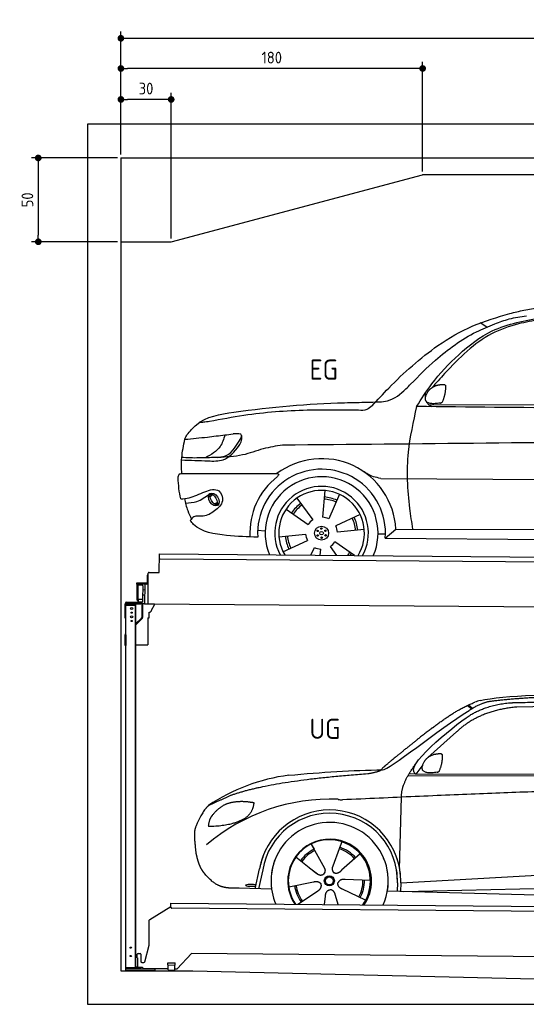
# Model space of a CAD drawing. Header units: millimetres. Extents: x -404 to 6581, y 0 to 5875.
# Tile 1 of 2: x -404 to 2618, y 0 to 5875. Entities that reach past the tile are written whole.
import ezdxf

# ---------------------------------------------------------------- set-up
doc = ezdxf.new("R2010")
doc.units = ezdxf.units.MM
doc.layers.add('4', color=3, linetype='Continuous')
for name, color, linetype, lineweight in [('car', 10, 'Continuous', 25), ('Freiraum', 7, 'Continuous', 25), ('Gebäude', 7, 'Continuous', 25), ('Logo', 7, 'Continuous', 25), ('Plattform', 7, 'Continuous', 25), ('Sichtbare Kanten(DIN)', 7, 'Continuous', 25), ('Ständer hinten', 7, 'Continuous', 25)]:
    doc.layers.add(name, color=color, linetype=linetype, lineweight=lineweight)
doc.styles.get("Standard").update_dxf_attribs({"font": 'ISOCP.SHX'})
doc.dimstyles.new('GEN-ISO', dxfattribs={"dimscale": 20, "dimtxt": 3.5, "dimasz": 2, "dimexe": 2, "dimexo": 1, "dimgap": 1.5, "dimtad": 1, "dimdec": 1, "dimlfac": 0.1, "dimdsep": 46, "dimtxsty": 'STANDARD', "dimblk": 'PUNKT', "dimcen": 2, "dimclrd": 256, "dimclre": 256, "dimclrt": 2, "dimadec": 0, "dimazin": 0, "dimtp": 0.1, "dimtm": 0.1, "dimtfac": 0.71, "dimtdec": 1, "dimtmove": 2, "dimatfit": 3, "dimldrblk": 'PUNKT', "dimfxl": 2, "dimtolj": 1, "dimarcsym": 0})

# ---------------------------------------------------------------- blocks, each defined once
blk = doc.blocks.new('PUNKT')
at = {"layer": '4', "color": 0, "linetype": 'ByBlock'}
blk.add_line((-0.5, 0), (-1, 0), dxfattribs=at)
at = {"layer": '4', "color": 0, "linetype": 'ByBlock', "const_width": 0.5}
blk.add_lwpolyline([(-0.25, 0, 1), (0.25, 0, 1)], format="xyb", close=True, dxfattribs=at)
blk = doc.blocks.new('*D265')
at = {"layer": '4', "lineweight": -2, "transparency": 16777216}
for p, q in [((200, 5070), (200, 5804.2)), ((240, 5764.2), (5660, 5764.2)), ((5700, 5070), (5700, 5804.2))]:
    blk.add_line(p, q, dxfattribs=at)
at = {"layer": 'Defpoints', "color": 0, "transparency": 16777216}
for p in [(5700, 5764.2), (200, 5050), (5700, 5050)]:
    blk.add_point(p, dxfattribs=at)
at = {"layer": '4', "lineweight": -2, "transparency": 16777216, "xscale": 40, "yscale": 40, "zscale": 40, "rotation": 180}
blk.add_blockref('PUNKT', (200, 5764.2), dxfattribs=at)
at = {"layer": '4', "lineweight": -2, "transparency": 16777216, "xscale": 40, "yscale": 40, "zscale": 40}
blk.add_blockref('PUNKT', (5700, 5764.2), dxfattribs=at)
at = {"layer": '4', "color": 2, "transparency": 16777216, "insert": (2950, 5829.2), "char_height": 70, "attachment_point": 5}
blk.add_mtext('550', dxfattribs=at)
blk = doc.blocks.new('_Dot')
at = {"color": 0, "linetype": 'ByBlock', "lineweight": -2}
blk.add_line((-0.5, 0), (-1, 0), dxfattribs=at)
at = {"color": 0, "linetype": 'ByBlock', "const_width": 0.5}
blk.add_lwpolyline([(-0.25, 0, 1), (0.25, 0, 1)], format="xyb", close=True, dxfattribs=at)
blk = doc.blocks.new('*D267')
at = {"layer": '4', "lineweight": -2, "transparency": 16777216}
for p, q in [((200, 5070), (200, 5624.1)), ((1960, 5584.1), (240, 5584.1)), ((2000, 4970), (2000, 5624.1))]:
    blk.add_line(p, q, dxfattribs=at)
at = {"layer": 'Defpoints', "color": 0, "transparency": 16777216}
for p in [(200, 5584.1), (200, 5050), (2000, 4950)]:
    blk.add_point(p, dxfattribs=at)
at = {"layer": '4', "lineweight": -2, "transparency": 16777216, "xscale": 40, "yscale": 40, "zscale": 40, "rotation": 180}
blk.add_blockref('_Dot', (200, 5584.1), dxfattribs=at)
at = {"layer": '4', "lineweight": -2, "transparency": 16777216, "xscale": 40, "yscale": 40, "zscale": 40}
blk.add_blockref('_Dot', (2000, 5584.1), dxfattribs=at)
at = {"layer": '4', "color": 2, "transparency": 16777216, "insert": (1100, 5649.1), "char_height": 70, "attachment_point": 5}
blk.add_mtext('180', dxfattribs=at)
blk = doc.blocks.new('*D268')
at = {"layer": '4', "lineweight": -2, "transparency": 16777216}
for p, q in [((200, 5070), (200, 5439.3)), ((500, 4570), (500, 5439.3)), ((460, 5399.3), (240, 5399.3))]:
    blk.add_line(p, q, dxfattribs=at)
at = {"layer": 'Defpoints', "color": 0, "transparency": 16777216}
for p in [(200, 5399.3), (200, 5050), (500, 4550)]:
    blk.add_point(p, dxfattribs=at)
at = {"layer": '4', "lineweight": -2, "transparency": 16777216, "xscale": 40, "yscale": 40, "zscale": 40, "rotation": 180}
blk.add_blockref('_Dot', (200, 5399.3), dxfattribs=at)
at = {"layer": '4', "lineweight": -2, "transparency": 16777216, "xscale": 40, "yscale": 40, "zscale": 40}
blk.add_blockref('_Dot', (500, 5399.3), dxfattribs=at)
at = {"layer": '4', "color": 2, "transparency": 16777216, "insert": (350, 5464.3), "char_height": 70, "attachment_point": 5}
blk.add_mtext('30', dxfattribs=at)
blk = doc.blocks.new('*D269')
at = {"layer": '4', "lineweight": -2, "transparency": 16777216}
for p, q in [((180, 5050), (-332.8, 5050)), ((-292.8, 5010), (-292.8, 4590)), ((180, 4550), (-332.8, 4550))]:
    blk.add_line(p, q, dxfattribs=at)
at = {"layer": 'Defpoints', "color": 0, "transparency": 16777216}
for p in [(200, 5050), (-292.8, 4550), (200, 4550)]:
    blk.add_point(p, dxfattribs=at)
at = {"layer": '4', "lineweight": -2, "transparency": 16777216, "xscale": 40, "yscale": 40, "zscale": 40}
for p, rotation in [((-292.8, 5050), 90), ((-292.8, 4550), 270)]:
    blk.add_blockref('_Dot', p, dxfattribs=dict(at, rotation=rotation))
at = {"layer": '4', "color": 2, "transparency": 16777216, "insert": (-357.8, 4800), "char_height": 70, "attachment_point": 5, "rotation": 90}
blk.add_mtext('50', dxfattribs=at)
blk = doc.blocks.new('UG Plattfrom Gl550')
for p, q in [((67.4, 76.5), (69.7, 76.5)), ((69.7, 76.5), (69.3, 25.5)), ((69.3, 25.5), (67, 25.5))]:
    blk.add_line(p, q)
at = {"layer": 'Sichtbare Kanten(DIN)'}
for p, q in [((141.8, 306.3), (268.1, 383.5)), ((268, 378.8), (268.2, 397.8)), ((268.2, 397.8), (268.3, 403.8)), ((268.3, 403.8), (5205.1, 360.7)), ((5199.8, 330.7), (273, 373.7)), ((138.7, 152.3), (139.4, 302.1)), ((112.2, 53.9), (138.7, 152.3)), ((67.4, 76.5), (67.6, 98.5)), ((72.6, 103.5), (84.6, 103.4)), ((89.6, 98.3), (89.2, 55.3)), ((391.4, 102.7), (305.3, 12)), ((5117, 61.5), (391.4, 102.7)), ((66.9, 20.5), (67, 25.5)), ((95.2, 20.3), (66.9, 20.5)), ((94.2, 50.3), (107.3, 50.2)), ((105.5, 13.3), (98.3, 19.2)), ((251.8, 10.9), (108.6, 12.2)), ((249.5, 34.9), (249.7, 47.9)), ((249.5, 34.9), (294.5, 34.5)), ((249.7, 47.9), (294.7, 47.5)), ((251.8, 4.9), (252, 34.9)), ((251.8, 4.9), (291.8, 4.6)), ((291.8, 4.6), (292, 34.6)), ((301.7, 10.5), (291.8, 10.6)), ((294.5, 34.5), (294.7, 47.5))]:
    blk.add_line(p, q, dxfattribs=at)
for centre, start, end in [((273, 378.7), 179.5, 269.5), ((144.4, 302.1), 121.42608, 179.5), ((72.6, 98.5), 89.5, 179.5), ((84.6, 98.4), 359.5, 89.5), ((94.2, 55.3), 179.5, 269.5), ((95.1, 15.3), 50.84019, 89.5), ((108.6, 17.2), 230.84019, 269.5), ((107.4, 55.2), 269.5, 344.92578), ((301.7, 15.5), 269.5, 316.49017)]:
    blk.add_arc(centre, 5, start, end, dxfattribs=at)
blk = doc.blocks.new('Palette EG Gl550')
at = {"layer": 'Sichtbare Kanten(DIN)'}
for p, q in [((17719.7, 10400.9), (17720.5, 10510.9)), ((17720.5, 10510.9), (22758.4, 10471.8)), ((22753.1, 10441.9), (17725.3, 10480.8)), ((17659.7, 10401.3), (17719.7, 10400.9)), ((17647.5, 10384.1), (17647.2, 10338.1)), ((17654.5, 10384.1), (17647.5, 10384.1)), ((17649.2, 10337.1), (17649.5, 10384.1)), ((17653.6, 10211.4), (17654.6, 10396.4)), ((17645.2, 10336.2), (17583.9, 10336.6)), ((17584.2, 10336.6), (17584.1, 10331.6)), ((17584.1, 10334.6), (17646.2, 10334.1)), ((17646.1, 10331.1), (17584.1, 10331.6)), ((17588.3, 10234.4), (17589, 10328.4)), ((17593, 10328.4), (17592.3, 10234.4)), ((17621, 10323.3), (17620.4, 10239)), ((17633.3, 10295.7), (17620.8, 10296.1)), ((17633.6, 10331.2), (17632.7, 10211.5)), ((17646.1, 10331.1), (17646.2, 10334.1)), ((17649.2, 10337.1), (17654.2, 10337.1)), ((17654.2, 10337.1), (17649.2, 10337.1)), ((17619.9, 10238.9), (17594.9, 10238.9)), ((17594.9, 10238.9), (17594.9, 10223.9)), ((17619.9, 10238.9), (17594.9, 10238.9)), ((17594.9, 10238.9), (17594.9, 10223.9)), ((17594.9, 10223.9), (17619.9, 10223.9)), ((17619.9, 10223.9), (17594.9, 10223.9)), ((17619.9, 10238.9), (17619.9, 10223.9)), ((17619.9, 10238.9), (17619.9, 10223.9)), ((17633.1, 10265.5), (17620.6, 10265.6)), ((22756, 10171.8), (17632.7, 10211.5))]:
    blk.add_line(p, q, dxfattribs=at)
for centre, radius, start, end in [((17725.3, 10485.8), 5, 179.55596, 269.55596), ((17659.6, 10396.3), 5, 89.55596, 179.55596), ((17591, 10328.4), 2, 359.34437, 179.34437), ((17593.4, 10324.3), 0.4, 179.34437, 271.72642), ((17604.5, 9997.2), 326.8, 87.16806, 91.93801), ((17620.6, 10323.3), 0.4, 359.34437, 86.95647), ((17645.2, 10338.2), 2.01, 269.74449, 359.36742), ((17646.2, 10337.1), 6, 269.55596, 359.55596), ((17646.2, 10337.1), 6, 269.55656, 359.55535), ((17646.2, 10337.1), 3, 269.76635, 359.55542), ((17590.3, 10234.4), 2, 179.34437, 359.34437), ((17592.8, 10238.4), 0.4, 86.96231, 179.34437), ((17593.8, 10247.2), 8.39, 263.30006, 278.05206), ((17620, 10239), 0.4, 267.65358, 359.34437)]:
    blk.add_arc(centre, radius, start, end, dxfattribs=at)
blk = doc.blocks.new('Car_UG_150')
at = {"layer": 'car'}
for p, q in [((14886.5, -4743.5), (14845.9, -4719.4)), ((14540.8, -5208), (16594.5, -5196.7)), ((14209.3, -5652.7), (14209.7, -5652.7)), ((14262.7, -5652.5), (16269.3, -5646.2)), ((13246.1, -5759.4), (13256.7, -5750.1)), ((13928.2, -5727.9), (13916.2, -5887.7)), ((14017.6, -5750.1), (13953.9, -5897.2)), ((13244.3, -5772.6), (13259.2, -5758.6)), ((13269, -5814), (13288.3, -5806.6)), ((13284.1, -5817.8), (13299.5, -5808.1)), ((13763.4, -5775.1), (13858.9, -5903.9)), ((13699.4, -5841.4), (13831.8, -5931.7)), ((14141, -5869.2), (13996.5, -5938.7)), ((13530.9, -5969.7), (13575.7, -5971.7)), ((13657.9, -6007.8), (13817.2, -5989.5)), ((14166.4, -5957.8), (14007.1, -5976.1)), ((14248.9, -5984.4), (14293.7, -5984)), ((14292.8, -6008.7), (14355.4, -5954.3)), ((14355.4, -5954.3), (16165.5, -5940.1)), ((13683.3, -6096.3), (13827.8, -6026.8)), ((14110.6, -6114.5), (13992.5, -6033.8)), ((14292.8, -6008.7), (16223.5, -6006.9)), ((13850.3, -6114.8), (13870.4, -6068.4)), ((13905.3, -6114.7), (13908.1, -6077.9)), ((14004.6, -6114.6), (13965.4, -6061.7))]:
    blk.add_line(p, q, dxfattribs=at)
for centre, radius in [((13912.2, -5982.8), 41.9), ((13888.3, -5969.8), 4.46), ((13889, -5997), 4.46), ((13912.2, -5982.8), 10.7), ((13911.4, -5955.6), 4.46), ((13935.3, -5968.6), 4.46), ((13936.1, -5995.7), 4.46), ((13912.9, -6010), 4.46)]:
    blk.add_circle(centre, radius, dxfattribs=at)
for centre, radius, start, end in [((13912.4, -5982.3), 443.9, 3.62326, 127.50841), ((13912.2, -5982.8), 381.5, 356.11147, 184.14102), ((13912.2, -5982.8), 427.8, 128.59071, 183.55817), ((13912.2, -5982.8), 336.7, 337.00192, 203.15314), ((13912.2, -5982.8), 279.1, 331.86376, 208.29129), ((13912.2, -5982.8), 255.4, 328.97427, 211.18078), ((13912.2, -5982.8), 216.3, 125.44846, 146.52511), ((13912.2, -5982.8), 204, 65.37255, 86.56709), ((13912.2, -5982.8), 216.3, 65.44846, 86.52511), ((13912.2, -5982.8), 204, 125.37255, 146.56709), ((13912.2, -5982.8), 95.2, 124.034, 147.58439), ((13912.2, -5982.8), 95.2, 64.034, 87.58439), ((13912.2, -5982.8), 204, 5.37255, 26.56709), ((13912.2, -5982.8), 216.3, 5.44846, 26.52511), ((13912.2, -5982.8), 95.2, 184.034, 207.58439), ((13912.2, -5982.8), 95.2, 4.034, 27.58439), ((13912.2, -5982.8), 216.3, 185.44846, 206.52511), ((13912.2, -5982.8), 204, 185.37255, 206.56709), ((13912.1, -5982.8), 95.2, 304.034, 327.58439), ((13912.1, -5982.8), 95.2, 244.034, 267.58439), ((13912.2, -5982.8), 204, 319.77061, 326.56709), ((13912.1, -5982.8), 216.3, 322.4984, 326.52511)]:
    blk.add_arc(centre, radius, start, end, dxfattribs=at)
for centre, major_axis, ratio in [((13267.4, -5788.3), (23.2, -35.3), 0.641217), ((13266.1, -5787.7), (-17.9, 30.2), 0.433194)]:
    blk.add_ellipse(centre, major_axis=major_axis, ratio=ratio, dxfattribs=at)
for points, knots in [([(15022.1, -4660.7), (15050.1, -4653.6), (15107.7, -4639.1), (15166.2, -4628.5), (15196.2, -4623.1)], [0, 0, 0, 0, 86.602296, 178.13615, 178.13615, 178.13615, 178.13615]), ([(14206.1, -5220.4), (14238.6, -5184.5), (14357.8, -5052.7), (14548.5, -4877.9), (14796.6, -4729.5), (14947.5, -4683.5), (15022.1, -4660.7)], [0, 0, 0, 0, 145.246154, 533.109695, 771.486221, 1004.894321, 1004.894321, 1004.894321, 1004.894321]), ([(14471.5, -5221.8), (14500, -5175.6), (14570.1, -5062.1), (14717.2, -4904.7), (14928.4, -4736.1), (15113.8, -4702.2), (15217.2, -4683.2)], [0, 0, 0, 0, 162.281083, 399.433399, 644.903205, 954.973623, 954.973623, 954.973623, 954.973623]), ([(15201, -4696.3), (15158.9, -4704.1), (15060.6, -4722.4), (14908.7, -4776.6), (14763.7, -4887), (14653.1, -5004), (14586.2, -5080.4), (14561.2, -5108.9)], [0, 0, 0, 0, 128.205286, 300.044117, 477.787268, 668.958491, 782.608096, 782.608096, 782.608096, 782.608096]), ([(14932.7, -4723.6), (14961.2, -4712.5), (15022.1, -4689), (15086.7, -4679.4), (15121, -4674.4)], [0, 0, 0, 0, 91.476949, 195.154815, 195.154815, 195.154815, 195.154815]), ([(14434.7, -5088.2), (14482.5, -5039.1), (14599.3, -4919.1), (14768.2, -4793.5), (14896, -4739.2), (14932.7, -4723.6)], [0, 0, 0, 0, 205.645796, 502.611548, 621.944957, 621.944957, 621.944957, 621.944957]), ([(14180.1, -5198.7), (14186, -5198.3), (14225.2, -5196.2), (14311, -5199.4), (14387.1, -5139.4), (14425.7, -5097.9), (14434.7, -5088.2)], [0, 0, 0, 0, 17.864769, 117.886459, 248.863247, 288.815655, 288.815655, 288.815655, 288.815655]), ([(13103.6, -5404.8), (13121.1, -5382.8), (13188.2, -5298.5), (13534.4, -5238.1), (13865.9, -5208.2), (14133.6, -5200.1), (14180.1, -5198.7)], [0, 0, 0, 0, 82.89181, 318.191673, 980.786507, 1119.82356, 1119.82356, 1119.82356, 1119.82356]), ([(14206.1, -5220.4), (14196.3, -5229.1), (14173.6, -5249.3), (14142.8, -5248.1), (14125.3, -5247.5)], [0, 0, 0, 0, 38.143453, 88.165274, 88.165274, 88.165274, 88.165274]), ([(14471.5, -5221.8), (14451.9, -5312.5), (14408.7, -5512.6), (14422.6, -5761.2), (14448, -5912.3), (14455, -5953.5)], [0, 0, 0, 0, 277.646403, 612.029433, 737.577371, 737.577371, 737.577371, 737.577371]), ([(14562.7, -5221.8), (14555.3, -5218.1), (14541.2, -5211), (14533.5, -5199.2), (14530.8, -5192.8)], [0, 0, 0, 0, 23.95332, 45.454919, 45.454919, 45.454919, 45.454919]), ([(14125.3, -5247.5), (14022.9, -5247.1), (13794.6, -5246.4), (13497.1, -5272), (13305.5, -5310), (13237.5, -5323.4)], [0, 0, 0, 0, 307.290604, 684.949059, 892.925798, 892.925798, 892.925798, 892.925798]), ([(13237.5, -5323.4), (13225.3, -5325.3), (13205, -5328.5), (13184.4, -5329.7), (13176.1, -5330.2)], [0, 0, 0, 0, 36.94927, 61.79219, 61.79219, 61.79219, 61.79219]), ([(13091.5, -5431.2), (13136.2, -5426.5), (13215.8, -5418), (13295.1, -5407.2), (13329.9, -5402.5)], [0, 0, 0, 0, 134.722083, 240.148268, 240.148268, 240.148268, 240.148268]), ([(13091.5, -5431.2), (13091.6, -5430.8), (13093.6, -5421.3), (13098.7, -5412.9), (13103.6, -5404.8)], [0, 0, 0, 0, 1.13726, 29.051294, 29.051294, 29.051294, 29.051294]), ([(13329.9, -5402.5), (13322.7, -5427.3), (13304.7, -5488.5), (13248.5, -5521), (13215, -5540.3)], [0, 0, 0, 0, 75.006289, 185.501988, 185.501988, 185.501988, 185.501988]), ([(13427.6, -5418.7), (13428.7, -5414), (13434.4, -5390.7), (13403.1, -5393.8), (13378.1, -5396.4)], [0, 0, 0, 0, 13.096912, 65.411115, 65.411115, 65.411115, 65.411115]), ([(13415.8, -5465.8), (13421.3, -5455.9), (13431.8, -5436.6), (13430.8, -5414.7), (13430.3, -5404.1)], [0, 0, 0, 0, 33.373471, 64.521028, 64.521028, 64.521028, 64.521028]), ([(17413.2, -5436.1), (17299.8, -5424.8), (17047.3, -5399.6), (16609.5, -5393.5), (15476.9, -5426.6), (14483.6, -5445), (13673.9, -5459.9)], [0, 0, 0, 0, 341.879851, 760.963773, 1312.001547, 3741.308129, 3741.308129, 3741.308129, 3741.308129]), ([(13076, -5635.3), (13072.5, -5603.9), (13070.3, -5535.4), (13084, -5467.8), (13091.5, -5431.2)], [233.087768, 233.087768, 233.087768, 233.087768, 327.386109, 438.943239, 438.943239, 438.943239, 438.943239]), ([(13288.7, -5537.1), (13297.9, -5536.4), (13361.3, -5531.5), (13397, -5470.7), (13427.6, -5418.7)], [0, 0, 0, 0, 27.186628, 187.736759, 187.736759, 187.736759, 187.736759]), ([(13673.9, -5459.9), (13635.4, -5466.4), (13554.4, -5480.2), (13431.4, -5530.4), (13338.4, -5534.8), (13288.7, -5537.1)], [0, 0, 0, 0, 117.033337, 246.052945, 394.183881, 394.183881, 394.183881, 394.183881]), ([(13073, -5554.1), (13124.9, -5555.6), (13206.2, -5558), (13338.6, -5561.5), (13387.3, -5501.2), (13415.8, -5465.8)], [0, 0, 0, 0, 158.046902, 247.919639, 375.430208, 375.430208, 375.430208, 375.430208]), ([(13288.7, -5537.1), (13255.7, -5538.6), (13187.7, -5541.8), (13115.9, -5543), (13077.4, -5539.8), (13073.9, -5539.5)], [0, 0, 0, 0, 98.913306, 204.443634, 214.852043, 214.852043, 214.852043, 214.852043]), ([(13053.1, -5661.8), (13053.7, -5653.7), (13054.5, -5643.2), (13066.2, -5635.1), (13072.3, -5635.2), (13076, -5635.3)], [0, 0, 0, 0, 22.369619, 29.273836, 40.160281, 40.160281, 40.160281, 40.160281]), ([(13076, -5635.3), (13137.9, -5634.7), (13349.1, -5632.8), (13560.3, -5630.9), (13642.1, -5630.2)], [24.694283, 24.694283, 24.694283, 24.694283, 210.588534, 658.29544, 658.29544, 658.29544, 658.29544]), ([(13642.1, -5630.2), (13646.5, -5630.7), (13657.8, -5632.1), (13650.1, -5642.3), (13645.4, -5648.4)], [0, 0, 0, 0, 10.752795, 27.576977, 27.576977, 27.576977, 27.576977]), ([(14262.7, -5652.5), (14247.4, -5650), (14208.8, -5643.7), (14175.3, -5623.1), (14155, -5610.6)], [0, 0, 0, 0, 45.939522, 116.435962, 116.435962, 116.435962, 116.435962]), ([(13070.2, -5787), (13087.1, -5785.4), (13138.3, -5780.5), (13201.7, -5743), (13300.8, -5714.5), (13332, -5806.7), (13293.9, -5839.3), (13272.9, -5857.1)], [0, 0, 0, 0, 50.161126, 151.683964, 234.294042, 296.871295, 373.222701, 373.222701, 373.222701, 373.222701]), ([(13099.1, -5812), (13122.2, -5810.3), (13174.8, -5806.3), (13217, -5774.1), (13240.6, -5756.1)], [0, 0, 0, 0, 68.191309, 155.020743, 155.020743, 155.020743, 155.020743]), ([(13093, -5784.6), (13098.3, -5809.1), (13107.4, -5851.4), (13126.7, -5890.1), (13134.8, -5906.5)], [0, 0, 0, 0, 74.615031, 129.277415, 129.277415, 129.277415, 129.277415]), ([(13272.9, -5857.1), (13251.5, -5871.7), (13214.3, -5897), (13152.2, -5881.7), (13134.5, -5906.6), (13128.3, -5915.4)], [0, 0, 0, 0, 75.158891, 131.059011, 161.208919, 161.208919, 161.208919, 161.208919]), ([(13531.6, -6010.3), (13471.4, -6009.5), (13342, -6006.1), (13184.9, -5983), (13134.5, -5923.7), (13128.3, -5915.4)], [46.114962, 46.114962, 46.114962, 46.114962, 230.839937, 438.448503, 469.89769, 469.89769, 469.89769, 469.89769])]:
    blk.add_open_spline(points, degree=3, knots=knots, dxfattribs=at)
for points, degree in [([(14535.2, -5137.6), (14551.5, -5107.2), (14594, -5092.7)], 2), ([(14594, -5092.7), (14622.7, -5086.7), (14635.6, -5087.8)], 2), ([(14626.2, -5192), (14647.2, -5138.8), (14644.2, -5093.9)], 2), ([(14635.6, -5087.8), (14641.7, -5093.8), (14644.2, -5093.9)], 2), ([(14524.4, -5164.6), (14523.6, -5156.7), (14523.3, -5148.5), (14522.9, -5140.2)], 3), ([(14612.8, -5199.8), (14490.7, -5219.6), (14535.2, -5137.6)], 2), ([(16334.4, -5222), (15713.4, -5221.9), (15092.4, -5221.8), (14471.5, -5221.8)], 3), ([(14612.8, -5199.8), (14618.8, -5198), (14626.2, -5192)], 2), ([(13329.9, -5402.5), (13346, -5400.5), (13362, -5398.4), (13378.1, -5396.4)], 3), ([(13070.2, -5787), (13060.3, -5746.3), (13056.2, -5704.2), (13053.1, -5661.8)], 3)]:
    blk.add_open_spline(points, degree=degree, dxfattribs=at)
blk = doc.blocks.new('Car_EG')
at = {"layer": 'car'}
for p, q in [((13251.9, 3335.7), (13277.9, 3315.2)), ((13257.7, 3338.4), (13283.2, 3318.3)), ((14141, 3338.1), (13547.2, 3326.2)), ((13186.3, 3177.6), (13015.5, 3025.2)), ((12985.8, 2982.1), (12944.7, 2926.4)), ((12897.8, 2917.5), (15541.1, 2914.3)), ((12944.7, 2926.4), (12903.5, 2927.5)), ((12944.7, 2926.4), (15596.7, 2927.8)), ((12847.6, 2362.7), (12858.7, 2788.2)), ((12319.8, 2508.7), (12337, 2477.7)), ((12319.9, 2508.7), (12399.3, 2365)), ((12487, 2480.6), (12449.7, 2377.6)), ((12502.1, 2522.4), (12487, 2480.6)), ((12228.8, 2431.5), (12347.5, 2337.4)), ((12612.4, 2450.2), (12501.5, 2352.1)), ((12847.6, 2362.7), (12849.2, 2423.4)), ((11986.5, 2242.4), (12012.1, 2360)), ((12030.6, 2354.6), (12006, 2241.8)), ((12310.3, 2366.9), (12356.5, 2330.2)), ((12449.7, 2377.6), (12445.9, 2367.2)), ((12854.2, 2278.1), (14724.2, 2380.2)), ((12673, 2290.6), (12521.7, 2296.9)), ((12854.2, 2278.1), (13878.2, 2334)), ((12083.5, 2239.7), (11889.3, 2245)), ((12185.5, 2253.9), (12334.2, 2282.8)), ((12644.8, 2174.6), (12507.5, 2238.6)), ((12834.5, 2277.5), (12833.2, 2227.1)), ((12854.2, 2278.1), (12853, 2226.5)), ((12873.5, 2226), (14759.4, 2267.4)), ((12240, 2149.6), (12356.9, 2227.3)), ((12398.7, 2148.2), (12404.8, 2197.7)), ((12479.9, 2147.5), (12464.6, 2202.2)), ((12775, 2228.6), (14823.6, 2175.2))]:
    blk.add_line(p, q, dxfattribs=at)
for radius in [30.1, 23.6]:
    blk.add_circle((12428, 2288.9), radius, dxfattribs=at)
for centre, radius, start, end in [((13364.9, 3194.3), 174.5, 102.34887, 113.01529), ((12332.6, 1806.5), 1122.3, 97.5147, 123.91293), ((12435.7, 1635.2), 1141.2, 87.72398, 130.39126), ((12508.5, 2889.6), 117.4, 256.46076, 268.66362), ((12430.1, 2288), 424.2, 10.14805, 170.22232), ((12429.9, 2287.8), 404.8, 358.54188, 170.49905), ((12430.1, 2288), 350, 350.22578, 187.92391), ((12428, 2288.9), 245, 51.71229, 188.21008), ((12430.1, 2288), 250, 34.00297, 143.5989), ((12428, 2288.9), 209.6, 115.73724, 144.87469), ((12428, 2288.9), 200.6, 115.57045, 145.02152), ((12428, 2288.9), 200.6, 41.11545, 72.9111), ((12428, 2288.9), 209.6, 41.13025, 72.87469), ((12428, 2288.9), 245, 30.22099, 72.40186), ((12430.1, 2288), 424.2, 158.9384, 170.22232), ((12430.1, 2288), 350, 154.48561, 203.0931), ((12430.1, 2288), 350, 154.48561, 157.34696), ((12430.1, 2288), 250, 143.5989, 213.57891), ((12428, 2288.9), 245, 144.40186, 214.61287), ((12430.1, 2288), 250, 143.5989, 147.97126), ((12428, 2288.9), 245, 143.00418, 147.49246), ((12428, 2288.9), 200.6, 41.11545, 44.37842), ((12428, 2288.9), 245, 324.38713, 34.59769), ((12430.1, 2288), 250, 325.42109, 34.00297), ((12430.1, 2288), 250, 29.74219, 34.00297), ((12430.1, 2288), 350, 350.22578, 23.11626), ((12430.1, 2288), 424.2, 358.66606, 18.66347), ((12430.1, 2288), 350, 335.9069, 11.39926), ((12430.1, 2288), 404.6, 358.50678, 9.67773), ((12430.1, 2288), 424.2, 358.66606, 9.16945), ((12428, 2288.9), 200.6, 331.59042, 1.02152), ((12428, 2288.9), 209.6, 331.73724, 0.87469), ((12428, 2288.9), 209.6, 187.73724, 216.87469), ((12428, 2288.9), 200.6, 187.59042, 217.02152)]:
    blk.add_arc(centre, radius, start, end, dxfattribs=at)
blk.add_ellipse((11962, 2262), major_axis=(33.6, -0.3), ratio=0.157274, start_param=0.513473, end_param=5.704241, dxfattribs=at)
for points, degree in [([(13327.6, 3364.8), (13615.2, 3426.4), (14500.3, 3413.1), (15672.2, 3349.8)], 3), ([(13043.4, 3201.9), (13184.5, 3312.2), (13296.7, 3354.9)], 2), ([(13386.1, 3359.2), (13329.8, 3350.2), (13261.5, 3304.9)], 2), ([(13267.8, 3278.2), (13361.6, 3335.9), (13497.2, 3351)], 2), ([(13858.3, 3387.2), (13615.5, 3387.1), (13386.1, 3359.2)], 2), ([(12745.1, 2950.9), (12780.8, 2947.1), (13083, 3196), (13261.5, 3304.9)], 3), ([(13547.2, 3326.2), (13323, 3306.9), (13186.3, 3177.6)], 2), ([(12944.7, 2926.4), (12861.7, 2966.5), (13155.7, 3202.8), (13267.8, 3278.2)], 3), ([(13043.4, 3201.9), (12962.3, 3141.4), (12859.9, 3058), (12730.6, 2952.7), (12736.5, 2950.8)], 4), ([(13071.1, 2936.8), (12948.9, 2918.1), (12994.1, 2999.7)], 2), ([(12994.1, 2999.7), (13010.6, 3030), (13053.3, 3044)], 2), ([(13053.3, 3044), (13082.1, 3049.8), (13094.9, 3048.6)], 2), ([(13084.6, 2944.5), (13106, 2997.5), (13103.4, 3042.4)], 2), ([(13094.9, 3048.6), (13101, 3042.5), (13103.4, 3042.4)], 2), ([(12185.8, 2919.2), (12382.1, 2937.2), (12567.3, 2950.3), (12745.1, 2950.9)], 3), ([(12657.2, 2929), (12710.3, 2936.9), (12736.2, 2949.8)], 2), ([(12858.7, 2788.2), (12856.4, 2871.8), (12945.3, 2989.1)], 2), ([(13071.1, 2936.8), (13077.1, 2938.6), (13084.6, 2944.5)], 2), ([(11843.6, 2800.5), (12080.2, 2887.1), (12657.2, 2929)], 2), ([(15815.3, 2856.1), (14938.9, 2884.5), (12505.7, 2772.3)], 2), ([(11843.6, 2800.5), (11709.4, 2738.6)], 1), ([(11946.5, 2759.3), (11878.9, 2767), (11819.5, 2749.5)], 2), ([(11709.4, 2738.6), (11674.7, 2715.9), (11629.7, 2608.7)], 2), ([(11819.5, 2749.5), (11767.3, 2728.8), (11729.2, 2678.8)], 2), ([(11929.4, 2665.8), (11975.4, 2702.8), (11979.1, 2754.6)], 2), ([(11979.1, 2754.6), (11961.4, 2756.7), (11946.5, 2759.3)], 2), ([(11729.2, 2678.8), (11710.9, 2659), (11706.2, 2617.7)], 2), ([(11707.5, 2615.4), (11852.2, 2616), (11929.4, 2665.8)], 2), ([(11629.7, 2608.7), (11623.2, 2592.9), (11621.1, 2564.4), (11622.2, 2532), (11633.3, 2448.8)], 4), ([(11706.2, 2617.7), (11709.6, 2617.5), (11707.5, 2615.4)], 2), ([(12347.5, 2337.4), (12370.8, 2315.5), (12394.1, 2328.9)], 2), ([(12521.7, 2296.9), (12490, 2300.9), (12479, 2276.4)], 2), ([(12334.2, 2282.8), (12364.9, 2291.5), (12379.5, 2268.9)], 2), ([(12356.9, 2227.3), (12385, 2242.7), (12379.5, 2268.9)], 2), ([(12404.8, 2197.7), (12406, 2229.7), (12432, 2236.5)], 2), ([(12464.6, 2202.2), (12458.7, 2233.6), (12432, 2236.5)], 2), ([(12507.5, 2238.6), (12477.5, 2249.6), (12479, 2276.4)], 2)]:
    blk.add_open_spline(points, degree=degree, dxfattribs=at)
for points, degree, knots in [([(13497.2, 3351), (13523.8, 3353.1), (13663.2, 3354.9), (14684.6, 3375.1), (15304.9, 3368.7), (15760.3, 3196), (15736.6, 3022.4)], 4, [0.0821318, 0.0821318, 0.0821318, 0.0821318, 0.0821318, 0.258851, 0.508851, 1, 1, 1, 1, 1]), ([(11633.3, 2448.8), (11634.2, 2444.5), (11635.1, 2440.3), (11636, 2436.2), (11637, 2432.2), (11640.5, 2417.4), (11644.5, 2403.7), (11648.9, 2391.2), (11653.7, 2379.9)], 4, [0.4914944, 0.4914944, 0.4914944, 0.4914944, 0.4914944, 0.5422469, 0.5422469, 0.5422469, 0.5422469, 0.728655, 0.728655, 0.728655, 0.728655, 0.728655]), ([(11653.4, 2380.6), (11654.8, 2377.4), (11656.2, 2374.3), (11657.6, 2371.3), (11659.1, 2368.4), (11664.7, 2357.3), (11670.7, 2347.9), (11676.9, 2340), (11683.4, 2332.5)], 4, [0.7288005, 0.7288005, 0.7288005, 0.7288005, 0.7288005, 0.7843928, 0.7843928, 0.7843928, 0.7843928, 1, 1, 1, 1, 1]), ([(12399.3, 2365), (12401, 2360.9), (12402, 2356.9), (12402.3, 2353), (12402.9, 2344.4), (12400.2, 2336.4), (12394.1, 2328.9)], 3, [0.2167758, 0.2167758, 0.2167758, 0.2167758, 0.4600873, 0.4600873, 0.4600873, 1, 1, 1, 1]), ([(12445.9, 2367.2), (12445.3, 2364.1), (12445, 2361.1), (12445.1, 2358.2), (12445.4, 2355.3), (12446.2, 2349.6), (12448.2, 2344.2), (12451.8, 2339.7), (12456.7, 2336.7)], 4, [0.3191838, 0.3191838, 0.3191838, 0.3191838, 0.3191838, 0.5438253, 0.5438253, 0.5438253, 0.5438253, 1, 1, 1, 1, 1]), ([(12501.5, 2352.1), (12501.5, 2352.1), (12501.5, 2352.1), (12501.5, 2352.1), (12501.5, 2352.1), (12492.4, 2342.4), (12481.7, 2332.5), (12467.4, 2330.1), (12456.7, 2336.7)], 4, [-0.000003, -0.000003, -0.000003, -0.000003, -0.000003, 0, 0, 0, 0, 1, 1, 1, 1, 1]), ([(11889.3, 2245), (11864.6, 2245.7), (11808.9, 2242.1), (11772.9, 2256), (11729.2, 2281.1), (11683.4, 2332.5)], 4, [0, 0, 0, 0, 0, 0.597866, 1, 1, 1, 1, 1])]:
    blk.add_open_spline(points, degree=degree, knots=knots, dxfattribs=at)
blk = doc.blocks.new('Ständer_hinten_GT220')
for p, q in [((-2414.9, -50), (-2414.9, 2140)), ((-2359.9, 2132), (-2359.9, -32)), ((-2354.9, -32), (-2354.9, 2137)), ((-2284.9, 2056.3), (-2284.9, 1894)), ((-2354.9, 1894), (-2284.9, 1894)), ((-2325.9, -32), (-2414.9, -32)), ((-2240.9, -40), (-2414.9, -40)), ((-2240.9, -50), (-2414.9, -50)), ((-2325.9, -40), (-2325.9, -32)), ((-2240.9, -50), (-2240.9, -40))]:
    blk.add_line(p, q)
at = {"color": 0}
for p, q in [((-2325.9, 2137), (-2325.9, 2145)), ((-2320.9, 2140), (-2320.9, 2057.2)), ((-2315.9, 2140), (-2316, 2057.1)), ((-2303.1, 2139.5), (-2315.9, 2140.6)), ((-2303.1, 2137.7), (-2303.1, 2139.5)), ((-2245.1, 2137.2), (-2303.1, 2137.7)), ((-2261.9, 2101.9), (-2245.2, 2132.7)), ((-2245.2, 2132.7), (-2245.1, 2137.2)), ((-2284.9, 2056.3), (-2275.9, 2057)), ((-2275.9, 2057), (-2275.9, 2090.5)), ((-2275.9, 2090.5), (-2270.9, 2090.5)), ((-2270.9, 2090.5), (-2262, 2097.4)), ((-2262, 2097.4), (-2261.9, 2097.8)), ((-2261.9, 2097.8), (-2261.9, 2101.9))]:
    blk.add_line(p, q, dxfattribs=at)
for centre in [(-2386.3, 88), (-2386.3, 38)]:
    blk.add_circle(centre, 3.7)
blk.add_arc((-2409.9, 2140), 5, 90, 180)
for centre, radius, start, end in [((-2325.9, 2140), 10, 0.00857, 89.99152), ((-2325.9, 2140), 5, 0, 90), ((-2325.9, 2057.2), 5, 314.04277, 0), ((-2326, 2057.1), 10, 314.1186, 0)]:
    blk.add_arc(centre, radius, start, end, dxfattribs=at)
at = {"layer": 'Sichtbare Kanten(DIN)'}
for p, q in [((-2419.9, 2054), (-2419.9, 2140)), ((-2325.9, 2137), (-2414.9, 2137)), ((-2414.9, 2132), (-2354.9, 2132)), ((-2409.9, 2150), (-2325.9, 2150)), ((-2325.9, 2145), (-2409.9, 2145)), ((-2419.9, 2054), (-2414.9, 2054)), ((-2354.9, 2022.1), (-2322.4, 2053.6)), ((-2319.1, 2050), (-2354.9, 2015.2)), ((-2414.9, 1954.9), (-2419.9, 1954.9)), ((-2419.9, 1890), (-2419.9, 1954.9)), ((-2416.8, 1962.1), (-2414.9, 1964)), ((-2414.9, 1954.9), (-2414.9, 1890)), ((-2419.9, 1890), (-2414.9, 1890))]:
    blk.add_line(p, q, dxfattribs=at)
for centre, radius in [((-2380.9, 2112), 6.5), ((-2380.9, 2062), 6.5), ((-2380.9, 2087), 3.7), ((-2380.9, 2037), 3.7)]:
    blk.add_circle(centre, radius, dxfattribs=at)
for centre, start in [((-2409.9, 2140), 90), ((-2409.9, 1954.9), 134.1186)]:
    blk.add_arc(centre, 10, start, 180, dxfattribs=at)
blk = doc.blocks.new('Geböude_GT220_H265')
at = {"layer": 'Freiraum'}
for p, q in [((8282.1, 4818.5), (9782.1, 5218.5)), ((13482, 5218.5), (9782.1, 5218.5)), ((7982, 4818.5), (8282.1, 4818.5))]:
    blk.add_line(p, q, dxfattribs=at)
at = {"layer": 'Gebäude'}
for p, q in [((13682, 5519.4), (7782, 5519.4)), ((7782, 5519.4), (7782, 268.5)), ((7982, 5318.5), (13482, 5318.5)), ((7982, 5318.5), (7982, 468.5)), ((7982, 468.5), (8412.1, 468.5)), ((8412.1, 468.5), (10682, 414.6)), ((7782, 268.5), (13682, 268.5))]:
    blk.add_line(p, q, dxfattribs=at)

msp = doc.modelspace()

# ---------------------------------------------------------------- block references
msp.add_blockref('Geböude_GT220_H265', (-7782.04, -268.55))
at = {"layer": 'car', "rotation": 359.4224719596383}
msp.add_blockref('Car_UG_150', (-12454.15, 8934.18), dxfattribs=at)
at = {"layer": 'car'}
msp.add_blockref('Car_EG', (-10984.65, -1552.4), dxfattribs=at)
at = {"layer": 'Plattform'}
for name, p in [('Palette EG Gl550', (-17291.04, -7823.85)), ('UG Plattfrom Gl550', (230.01, 200))]:
    msp.add_blockref(name, p, dxfattribs=at)
at = {"layer": 'Ständer hinten'}
msp.add_blockref('Ständer_hinten_GT220', (2644.9, 250), dxfattribs=at)

# ---------------------------------------------------------------- texts
at = {"layer": 'Logo'}
for s, p in [('EG', (1326.14, 3727.16)), ('UG', (1325.19, 1583.58))]:
    msp.add_text(s, height=120, dxfattribs=at).set_placement(p)

# ---------------------------------------------------------------- dimensions: what is measured, and where the dimension line sits
at = {"layer": '4'}
for base, p1, p2, override, picture, middle in [((5700, 5764.23), (200, 5050), (5700, 5050), {"dimtdec": 3, "dimtolj": 0}, '*D265', (2950, 5829.23)), ((200, 5584.14), (2000.03, 4950), (200, 5050), {"dimblk1": 'Dot', "dimblk2": 'Dot', "dimsah": 1, "dimtdec": 3, "dimtolj": 0}, '*D267', (1100.01, 5649.14)), ((200, 5399.31), (500.03, 4550), (200, 5050), {"dimblk1": 'Dot', "dimblk2": 'Dot', "dimsah": 1, "dimtdec": 3, "dimtolj": 0}, '*D268', (350.01, 5464.31))]:
    dim = msp.add_linear_dim(base=base, p1=p1, p2=p2, dimstyle='GEN-ISO', override=override, dxfattribs=at)
    dim.commit()
    dim.dimension.update_dxf_attribs({"geometry": picture, "text_midpoint": middle})
dim = msp.add_linear_dim(base=(-292.8, 4550), p1=(200, 5050), p2=(200, 4550), angle=90, dimstyle='GEN-ISO', override={"dimblk1": 'Dot', "dimblk2": 'Dot', "dimsah": 1, "dimtdec": 3, "dimtolj": 0}, dxfattribs=at)
dim.commit()
dim.dimension.update_dxf_attribs({"geometry": '*D269', "text_midpoint": (-357.8, 4800)})

doc.saveas('drawing.dxf')
